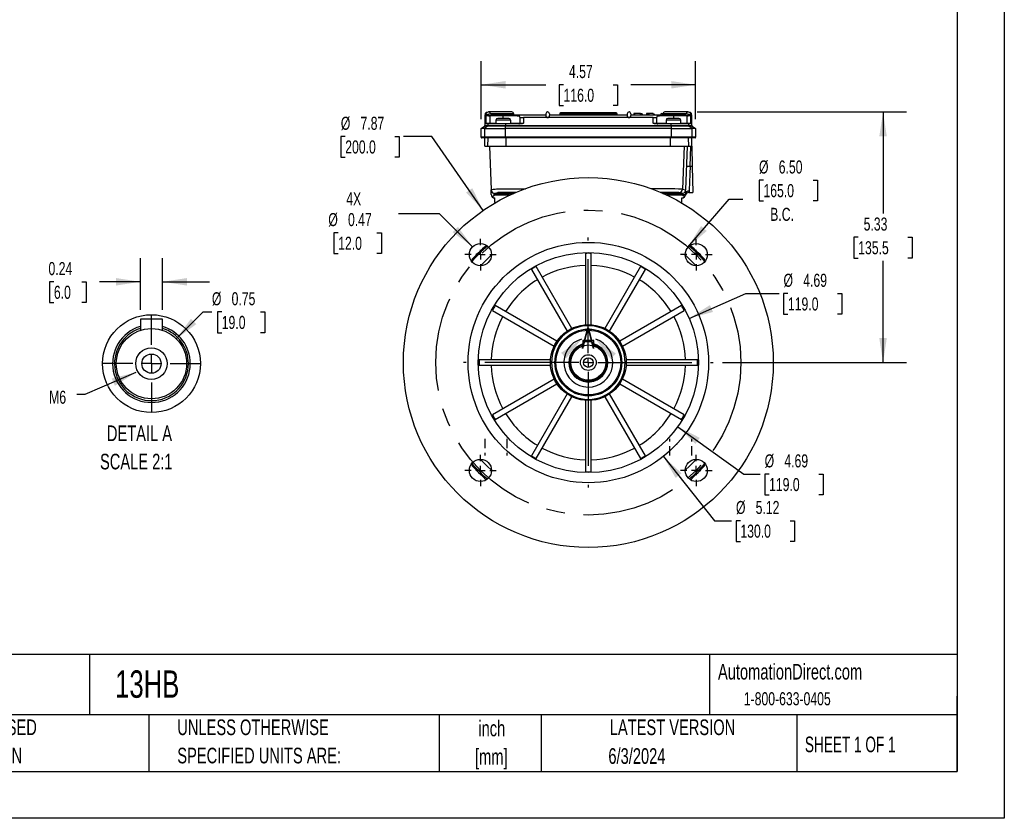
# Model space of a CAD drawing. Header units: inches. Extents: x 0 to 44, y 0 to 34.
# Tile 8 of 15: x 23 to 44, y 0 to 17. Entities that reach past the tile are written whole.
import ezdxf

# ---------------------------------------------------------------- set-up
doc = ezdxf.new("R2010")
doc.units = ezdxf.units.IN
doc.header["$LTSCALE"] = 4
doc.header["$MEASUREMENT"] = 0
doc.linetypes.add('CENTERX2', pattern=[0.8, 0.5, -0.1, 0.1, -0.1])
doc.linetypes.add('HIDDEN', pattern=[0.075, 0.05, -0.025])
for name, color, linetype in [('CENTER', 40, 'CENTERX2'), ('HIDDEN', 102, 'HIDDEN'), ('SLD-DEFPOINTS', 7, 'Continuous')]:
    doc.layers.add(name, color=color, linetype=linetype)
doc.layers.add('DIMENSIONS', color=140, linetype='Continuous', lineweight=25)
doc.layers.add('TEXT', color=140, linetype='Continuous', lineweight=25)
doc.styles.add('SLDTEXTSTYLE0', font='TXT', dxfattribs={"width": 0.7})
doc.styles.add('SLDTEXTSTYLE1', font='TXT', dxfattribs={"width": 0.65})
doc.dimstyles.new('SLDDIMSTYLE1', dxfattribs={"dimtxt": 0.277778, "dimasz": 0.52, "dimexe": 0, "dimexo": 0.0625, "dimgap": 0.069444, "dimtad": 0, "dimtih": 1, "dimtoh": 1, "dimrnd": 1e-09, "dimzin": 12, "dimdsep": 46, "dimtxsty": 'SLDTEXTSTYLE0', "dimsah": 1, "dimcen": 0.09, "dimadec": 0, "dimazin": 3, "dimtfac": 1, "dimtofl": 0, "dimtmove": 0, "dimatfit": 3, "dimfxl": 0, "dimfrac": 2, "dimtolj": 1, "dimtzin": 12, "dimarcsym": 0})
doc.dimstyles.new('SLDDIMSTYLE4', dxfattribs={"dimtxt": 0.18, "dimasz": 0.52, "dimexe": 0, "dimexo": 0.0625, "dimgap": 0, "dimtad": 0, "dimtih": 1, "dimtoh": 1, "dimdec": 0, "dimrnd": 1e-09, "dimzin": 0, "dimdsep": 46, "dimtxsty": 'Standard', "dimsah": 1, "dimcen": 0.09, "dimadec": 0, "dimazin": 0, "dimtfac": 0.52, "dimtdec": 0, "dimtofl": 0, "dimtmove": 0, "dimatfit": 3, "dimfxl": 0, "dimfrac": 2, "dimtolj": 1, "dimtzin": 0, "dimarcsym": 0})
doc.dimstyles.new('SLDDIMSTYLE5', dxfattribs={"dimtxt": 0.277778, "dimasz": 0.52, "dimexe": 0, "dimexo": 0.0625, "dimgap": 0.069444, "dimtad": 0, "dimtih": 1, "dimtoh": 1, "dimrnd": 1e-09, "dimzin": 4, "dimdsep": 46, "dimtxsty": 'SLDTEXTSTYLE0', "dimsah": 1, "dimcen": 0, "dimadec": 0, "dimazin": 1, "dimtfac": 1, "dimtofl": 0, "dimtmove": 0, "dimatfit": 3, "dimfxl": 0, "dimfrac": 2, "dimtolj": 1, "dimtzin": 12, "dimarcsym": 0})
doc.dimstyles.new('SLDDIMSTYLE6', dxfattribs={"dimtxt": 0.277778, "dimasz": 0.52, "dimexe": 0, "dimexo": 0.0625, "dimgap": 0.069444, "dimtad": 0, "dimtih": 1, "dimtoh": 1, "dimrnd": 1e-09, "dimzin": 12, "dimdsep": 46, "dimtxsty": 'SLDTEXTSTYLE0', "dimsah": 1, "dimcen": 0, "dimadec": 0, "dimazin": 3, "dimtfac": 1, "dimtofl": 0, "dimtmove": 0, "dimatfit": 3, "dimfxl": 0, "dimfrac": 2, "dimtolj": 1, "dimtzin": 12, "dimarcsym": 0})
doc.dimstyles.new('SLDDIMSTYLE7', dxfattribs={"dimtxt": 0.277778, "dimasz": 0.52, "dimexe": 0, "dimexo": 0.0625, "dimgap": 0.069444, "dimtad": 0, "dimtih": 1, "dimtoh": 1, "dimrnd": 1e-09, "dimdsep": 46, "dimtxsty": 'SLDTEXTSTYLE0', "dimsah": 1, "dimcen": 0, "dimadec": 0, "dimazin": 2, "dimtfac": 1, "dimtofl": 0, "dimtmove": 0, "dimatfit": 3, "dimfxl": 0, "dimfrac": 2, "dimtolj": 1, "dimtzin": 12, "dimarcsym": 0})
doc.dimstyles.new('SLDDIMSTYLE8', dxfattribs={"dimtxt": 0.277778, "dimasz": 0.52, "dimexe": 0, "dimexo": 0.0625, "dimgap": 0.069444, "dimtad": 0, "dimtih": 1, "dimtoh": 1, "dimlfac": 0.5, "dimrnd": 1e-09, "dimdsep": 46, "dimtxsty": 'SLDTEXTSTYLE0', "dimsah": 1, "dimcen": 0.09, "dimadec": 0, "dimazin": 2, "dimtfac": 1, "dimtmove": 0, "dimatfit": 0, "dimfxl": 0, "dimfrac": 2, "dimtolj": 1, "dimtzin": 12, "dimarcsym": 0})
doc.dimstyles.new('SLDDIMSTYLE9', dxfattribs={"dimtxt": 0.277778, "dimasz": 0.52, "dimexe": 0, "dimexo": 0.0625, "dimgap": 0.069444, "dimtad": 0, "dimtih": 1, "dimtoh": 1, "dimlfac": 0.5, "dimrnd": 1e-09, "dimdsep": 46, "dimtxsty": 'SLDTEXTSTYLE0', "dimsah": 1, "dimcen": 0, "dimadec": 0, "dimazin": 2, "dimtfac": 1, "dimtofl": 0, "dimtmove": 0, "dimatfit": 3, "dimfxl": 0, "dimfrac": 2, "dimtolj": 1, "dimtzin": 12, "dimarcsym": 0})

# ---------------------------------------------------------------- blocks, each defined once
blk = doc.blocks.new('SW_NOTE_0')
at = {"layer": 'TEXT', "color": 0, "linetype": 'CENTERX2', "lineweight": 18, "char_height": 0.3333, "attachment_point": 1, "style": 'SLDTEXTSTYLE0'}
for s, insert in [('DETAIL A', (0.146, 0.43)), ('SCALE 2:1', (0, -0.172))]:
    blk.add_mtext(s, dxfattribs=dict(at, insert=insert))
blk = doc.blocks.new('SW_NOTE_0_2')
at = {"layer": 'TEXT', "color": 0, "linetype": 'CENTERX2', "lineweight": 18, "char_height": 0.3333, "attachment_point": 2, "style": 'SLDTEXTSTYLE0'}
for s, insert in [('inch', (0.5, 0.43)), ('[mm]', (0.489, -0.172))]:
    blk.add_mtext(s, dxfattribs=dict(at, insert=insert))
blk = doc.blocks.new('SW_NOTE_0_3')
at = {"layer": 'TEXT', "color": 0, "linetype": 'CENTERX2', "lineweight": 18, "char_height": 0.33333, "attachment_point": 1, "style": 'SLDTEXTSTYLE0'}
for s, insert in [('UNLESS OTHERWISE', (0, 0.43)), ('SPECIFIED UNITS ARE:', (0, -0.172))]:
    blk.add_mtext(s, dxfattribs=dict(at, insert=insert))
blk = doc.blocks.new('SW_NOTE_0_7')
at = {"layer": 'TEXT', "color": 0, "linetype": 'CENTERX2', "lineweight": 18, "char_height": 0.33333, "attachment_point": 1, "style": 'SLDTEXTSTYLE0'}
for s, insert in [('METRIC UNITS USED', (0, 0.43)), ('FOR PART DESIGN', (0, -0.172))]:
    blk.add_mtext(s, dxfattribs=dict(at, insert=insert))
blk = doc.blocks.new('_D_8')
at = {"layer": 'DIMENSIONS'}
for p, q in [((38.873, 13.583), (38.779, 13.583)), ((38.779, 13.583), (38.779, 13.142)), ((39.929, 13.583), (40.023, 13.583)), ((40.023, 13.583), (40.023, 13.142)), ((37.266, 12.161), (38.145, 13.18)), ((38.145, 13.18), (38.436, 13.18)), ((38.779, 13.142), (38.873, 13.142)), ((40.023, 13.142), (39.929, 13.142))]:
    blk.add_line(p, q, dxfattribs=at)
blk.add_solid([(37.266, 12.161), (37.666, 12.503), (37.545, 12.607)], dxfattribs=at)
at = {"layer": 'DIMENSIONS', "char_height": 0.2778, "attachment_point": 1, "style": 'SLDTEXTSTYLE0'}
for s, insert in [('%%c', (38.778, 14.004)), ('6.50', (39.198, 14.004)), ('165.0', (38.873, 13.5)), ('B.C.', (39.017, 12.996))]:
    blk.add_mtext(s, dxfattribs=dict(at, insert=insert))
blk = doc.blocks.new('_D_9')
at = {"layer": 'DIMENSIONS'}
for p, q in [((32.862, 14.882), (32.862, 16.115)), ((37.429, 14.882), (37.429, 16.115)), ((32.862, 15.615), (34.24, 15.615)), ((34.617, 15.615), (34.524, 15.615)), ((34.524, 15.615), (34.524, 15.173)), ((35.674, 15.615), (35.767, 15.615)), ((35.767, 15.615), (35.767, 15.173)), ((37.429, 15.615), (36.05, 15.615)), ((34.524, 15.173), (34.617, 15.173)), ((35.767, 15.173), (35.674, 15.173))]:
    blk.add_line(p, q, dxfattribs=at)
for points in [[(32.862, 15.615), (33.382, 15.535), (33.382, 15.695)], [(37.429, 15.615), (36.909, 15.695), (36.909, 15.535)]]:
    blk.add_solid(points, dxfattribs=at)
at = {"layer": 'DIMENSIONS', "char_height": 0.2778, "attachment_point": 1, "style": 'SLDTEXTSTYLE0'}
for s, insert in [('4.57', (34.732, 16.035)), ('116.0', (34.617, 15.531))]:
    blk.add_mtext(s, dxfattribs=dict(at, insert=insert))
blk = doc.blocks.new('_D_10')
at = {"layer": 'DIMENSIONS'}
for p, q in [((29.97, 14.513), (29.877, 14.513)), ((29.877, 14.513), (29.877, 14.072)), ((31.027, 14.513), (31.12, 14.513)), ((31.12, 14.513), (31.12, 14.072)), ((31.817, 14.513), (31.213, 14.513)), ((32.905, 12.94), (31.817, 14.513)), ((29.877, 14.072), (29.97, 14.072)), ((31.12, 14.072), (31.027, 14.072))]:
    blk.add_line(p, q, dxfattribs=at)
blk.add_solid([(32.905, 12.94), (32.675, 13.413), (32.544, 13.322)], dxfattribs=at)
at = {"layer": 'DIMENSIONS', "char_height": 0.2778, "attachment_point": 1, "style": 'SLDTEXTSTYLE0'}
for s, insert in [('%%c', (29.876, 14.934)), ('7.87', (30.295, 14.934)), ('200.0', (29.97, 14.43))]:
    blk.add_mtext(s, dxfattribs=dict(at, insert=insert))
blk = doc.blocks.new('_D_11')
at = {"layer": 'DIMENSIONS'}
for p, q in [((36.742, 7.702), (37.833, 6.336)), ((37.833, 6.336), (38.195, 6.336)), ((38.382, 6.336), (38.289, 6.336)), ((38.289, 6.336), (38.289, 5.894)), ((39.439, 6.336), (39.532, 6.336)), ((39.532, 6.336), (39.532, 5.894)), ((38.289, 5.894), (38.382, 5.894)), ((39.532, 5.894), (39.439, 5.894))]:
    blk.add_line(p, q, dxfattribs=at)
blk.add_solid([(36.742, 7.702), (37.004, 7.246), (37.129, 7.346)], dxfattribs=at)
at = {"layer": 'DIMENSIONS', "char_height": 0.2778, "attachment_point": 1, "style": 'SLDTEXTSTYLE0'}
for s, insert in [('%%c', (38.288, 6.756)), ('5.12', (38.707, 6.756)), ('130.0', (38.382, 6.252))]:
    blk.add_mtext(s, dxfattribs=dict(at, insert=insert))
blk = doc.blocks.new('_D_12')
at = {"layer": 'DIMENSIONS'}
for p, q in [((37.29, 10.643), (38.495, 11.172)), ((38.495, 11.172), (39.208, 11.172)), ((39.394, 11.172), (39.301, 11.172)), ((39.301, 11.172), (39.301, 10.73)), ((40.451, 11.172), (40.544, 11.172)), ((40.544, 11.172), (40.544, 10.73)), ((39.301, 10.73), (39.394, 10.73)), ((40.544, 10.73), (40.451, 10.73))]:
    blk.add_line(p, q, dxfattribs=at)
blk.add_solid([(37.29, 10.643), (37.799, 10.779), (37.734, 10.925)], dxfattribs=at)
at = {"layer": 'DIMENSIONS', "char_height": 0.2778, "attachment_point": 1, "style": 'SLDTEXTSTYLE0'}
for s, insert in [('%%c', (39.3, 11.592)), ('4.69', (39.72, 11.592)), ('119.0', (39.394, 11.088))]:
    blk.add_mtext(s, dxfattribs=dict(at, insert=insert))
blk = doc.blocks.new('_D_13')
at = {"layer": 'DIMENSIONS'}
for p, q in [((31.98, 12.867), (31.105, 12.867)), ((32.682, 12.166), (31.98, 12.867)), ((29.82, 12.463), (29.726, 12.463)), ((29.726, 12.463), (29.726, 12.022)), ((30.645, 12.463), (30.739, 12.463)), ((30.739, 12.463), (30.739, 12.022)), ((29.726, 12.022), (29.82, 12.022)), ((30.739, 12.022), (30.645, 12.022))]:
    blk.add_line(p, q, dxfattribs=at)
blk.add_solid([(32.682, 12.166), (32.37, 12.59), (32.257, 12.477)], dxfattribs=at)
at = {"layer": 'DIMENSIONS', "char_height": 0.2778, "attachment_point": 1, "style": 'SLDTEXTSTYLE0'}
for s, insert in [('4X', (29.992, 13.326)), ('%%c', (29.61, 12.884)), ('0.47', (30.029, 12.884)), ('12.0', (29.82, 12.38))]:
    blk.add_mtext(s, dxfattribs=dict(at, insert=insert))
blk = doc.blocks.new('_D_14')
at = {"layer": 'DIMENSIONS'}
for p, q in [((37.462, 15.036), (41.919, 15.036)), ((41.419, 15.036), (41.419, 12.874)), ((40.89, 12.369), (40.797, 12.369)), ((40.797, 12.369), (40.797, 11.927)), ((41.947, 12.369), (42.04, 12.369)), ((42.04, 12.369), (42.04, 11.927)), ((40.797, 11.927), (40.89, 11.927)), ((41.419, 9.702), (41.419, 11.865)), ((42.04, 11.927), (41.947, 11.927)), ((38.004, 9.702), (41.919, 9.702))]:
    blk.add_line(p, q, dxfattribs=at)
for points in [[(41.419, 15.036), (41.339, 14.516), (41.499, 14.516)], [(41.419, 9.702), (41.499, 10.222), (41.339, 10.222)]]:
    blk.add_solid(points, dxfattribs=at)
at = {"layer": 'DIMENSIONS', "char_height": 0.2778, "attachment_point": 1, "style": 'SLDTEXTSTYLE0'}
for s, insert in [('5.33', (41.006, 12.789)), ('135.5', (40.89, 12.285))]:
    blk.add_mtext(s, dxfattribs=dict(at, insert=insert))
blk = doc.blocks.new('_D_15')
at = {"layer": 'DIMENSIONS'}
for p, q in [((37.049, 8.337), (38.458, 7.327)), ((38.458, 7.327), (38.806, 7.327)), ((38.993, 7.327), (38.9, 7.327)), ((38.9, 7.327), (38.9, 6.886)), ((40.05, 7.327), (40.143, 7.327)), ((40.143, 7.327), (40.143, 6.886)), ((38.9, 6.886), (38.993, 6.886)), ((40.143, 6.886), (40.05, 6.886))]:
    blk.add_line(p, q, dxfattribs=at)
blk.add_solid([(37.049, 8.337), (37.425, 7.969), (37.519, 8.099)], dxfattribs=at)
at = {"layer": 'DIMENSIONS', "char_height": 0.2778, "attachment_point": 1, "style": 'SLDTEXTSTYLE0'}
for s, insert in [('%%c', (38.899, 7.748)), ('4.69', (39.318, 7.748)), ('119.0', (38.993, 7.244))]:
    blk.add_mtext(s, dxfattribs=dict(at, insert=insert))
blk = doc.blocks.new('SW_CENTERMARKSYMBOL_2')
at = {"layer": 'CENTER', "color": 0}
for p, q in [((0, 0.2), (0, 2.659)), ((-0.2, 0), (-2.659, 0)), ((0, 0), (-0.1, 0)), ((0, 0), (0, 0.1)), ((0, 0), (0, -0.1)), ((0, 0), (0.1, 0)), ((0.2, 0), (2.659, 0)), ((0, -0.2), (0, -2.659))]:
    blk.add_line(p, q, dxfattribs=at)
blk = doc.blocks.new('SW_CENTERMARKSYMBOL_3')
at = {"layer": 'CENTER', "color": 0}
for p, q in [((0, 0.2), (0, 0.336)), ((-0.2, 0), (-0.336, 0)), ((0, 0), (-0.1, 0)), ((0, 0), (0, 0.1)), ((0, 0), (0, -0.1)), ((0, 0), (0.1, 0)), ((0.2, 0), (0.336, 0)), ((0, -0.2), (0, -0.336))]:
    blk.add_line(p, q, dxfattribs=at)
blk = doc.blocks.new('SW_CENTERMARKSYMBOL_4')
at = {"layer": 'CENTER', "color": 0}
for p, q in [((0, 0.2), (0, 0.336)), ((-0.2, 0), (-0.336, 0)), ((0, 0), (-0.1, 0)), ((0, 0), (0, 0.1)), ((0, 0), (0, -0.1)), ((0, 0), (0.1, 0)), ((0.2, 0), (0.336, 0)), ((0, -0.2), (0, -0.336))]:
    blk.add_line(p, q, dxfattribs=at)
blk = doc.blocks.new('SW_CENTERMARKSYMBOL_5')
at = {"layer": 'CENTER', "color": 0}
for p, q in [((0, 0.2), (0, 0.336)), ((-0.2, 0), (-0.336, 0)), ((0, 0), (-0.1, 0)), ((0, 0), (0, 0.1)), ((0, 0), (0, -0.1)), ((0, 0), (0.1, 0)), ((0.2, 0), (0.336, 0)), ((0, -0.2), (0, -0.336))]:
    blk.add_line(p, q, dxfattribs=at)
blk = doc.blocks.new('SW_CENTERMARKSYMBOL_6')
at = {"layer": 'CENTER', "color": 0}
for p, q in [((0, 0.2), (0, 0.336)), ((-0.2, 0), (-0.336, 0)), ((0, 0), (-0.1, 0)), ((0, 0), (0, 0.1)), ((0, 0), (0, -0.1)), ((0, 0), (0.1, 0)), ((0.2, 0), (0.336, 0)), ((0, -0.2), (0, -0.336))]:
    blk.add_line(p, q, dxfattribs=at)
blk = doc.blocks.new('_D_16')
at = {"layer": 'DIMENSIONS'}
for p, q in [((25.609, 10.824), (25.609, 11.921)), ((26.082, 10.824), (26.082, 11.921)), ((23.768, 11.421), (23.675, 11.421)), ((23.675, 11.421), (23.675, 10.979)), ((24.363, 11.421), (24.456, 11.421)), ((24.456, 11.421), (24.456, 10.979)), ((25.609, 11.421), (24.739, 11.421)), ((26.082, 11.421), (27.082, 11.421)), ((23.675, 10.979), (23.768, 10.979)), ((24.456, 10.979), (24.363, 10.979))]:
    blk.add_line(p, q, dxfattribs=at)
for points in [[(25.609, 11.421), (25.089, 11.501), (25.089, 11.341)], [(26.082, 11.421), (26.602, 11.341), (26.602, 11.501)]]:
    blk.add_solid(points, dxfattribs=at)
at = {"layer": 'DIMENSIONS', "char_height": 0.2778, "attachment_point": 1, "style": 'SLDTEXTSTYLE0'}
for s, insert in [('0.24', (23.653, 11.841)), ('6.0', (23.768, 11.337))]:
    blk.add_mtext(s, dxfattribs=dict(at, insert=insert))
blk = doc.blocks.new('_D_17')
at = {"layer": 'DIMENSIONS'}
for p, q in [((26.374, 10.208), (26.945, 10.779)), ((26.945, 10.779), (27.132, 10.779)), ((27.341, 10.779), (27.248, 10.779)), ((27.248, 10.779), (27.248, 10.337)), ((28.167, 10.779), (28.26, 10.779)), ((28.26, 10.779), (28.26, 10.337)), ((27.248, 10.337), (27.341, 10.337)), ((28.26, 10.337), (28.167, 10.337))]:
    blk.add_line(p, q, dxfattribs=at)
blk.add_solid([(26.374, 10.208), (26.799, 10.519), (26.685, 10.632)], dxfattribs=at)
at = {"layer": 'DIMENSIONS', "char_height": 0.2778, "attachment_point": 1, "style": 'SLDTEXTSTYLE0'}
for s, insert in [('%%c', (27.132, 11.199)), ('0.75', (27.551, 11.199)), ('19.0', (27.341, 10.695))]:
    blk.add_mtext(s, dxfattribs=dict(at, insert=insert))
blk = doc.blocks.new('SW_CENTERMARKSYMBOL_7')
at = {"layer": 'CENTER', "color": 0}
for p, q in [((0, 0.4), (0, 1.027)), ((-0.4, 0), (-1.027, 0)), ((0, 0), (-0.2, 0)), ((0, 0), (0, 0.2)), ((0, 0), (0.2, 0)), ((0, 0), (0, -0.2)), ((0.4, 0), (1.027, 0)), ((0, -0.4), (0, -1.027))]:
    blk.add_line(p, q, dxfattribs=at)

msp = doc.modelspace()

# ---------------------------------------------------------------- linework, layer by layer
at = {"color": 7, "linetype": 'Continuous'}
for p, q in [((44, 34), (44, 0)), ((44, 0), (0, 0))]:
    msp.add_line(p, q, dxfattribs=at)
for p, q in [((32.941, 14.977), (32.941, 14.751)), ((32.941, 14.977), (32.941, 14.977)), ((32.948, 14.973), (32.941, 14.977)), ((32.941, 14.977), (32.948, 14.977)), ((32.948, 14.987), (32.948, 14.989)), ((32.962, 14.972), (32.948, 14.989)), ((32.948, 14.987), (32.948, 14.973)), ((33.064, 14.997), (32.962, 14.974)), ((32.962, 14.965), (33.071, 14.977)), ((32.962, 14.972), (32.962, 14.974)), ((32.962, 14.972), (32.962, 14.965)), ((32.969, 14.961), (32.962, 14.965)), ((32.969, 14.8), (32.969, 14.961)), ((33.018, 15.035), (32.976, 15.025)), ((33.028, 15.036), (32.988, 15.027)), ((33.518, 15.036), (33.028, 15.036)), ((33.334, 14.957), (33.047, 14.957)), ((33.047, 14.957), (33.047, 14.8)), ((33.557, 14.997), (33.064, 14.997)), ((33.071, 14.977), (34.24, 14.977)), ((33.452, 14.899), (33.216, 14.899)), ((33.334, 14.899), (33.334, 14.957)), ((33.557, 14.977), (33.557, 14.997)), ((33.689, 14.923), (33.689, 14.938)), ((33.689, 14.923), (33.689, 14.8)), ((33.767, 14.918), (33.767, 14.8)), ((34.279, 14.918), (33.767, 14.918)), ((34.24, 14.997), (34.24, 14.958)), ((36.011, 14.918), (34.279, 14.918)), ((34.319, 14.997), (34.319, 14.958)), ((34.319, 14.977), (35.972, 14.977)), ((34.653, 14.997), (34.535, 14.997)), ((34.535, 14.997), (34.535, 14.977)), ((34.653, 15.017), (34.555, 15.017)), ((34.653, 14.997), (34.653, 15.017)), ((35.637, 15.017), (34.653, 15.017)), ((34.653, 14.997), (35.637, 14.997)), ((34.653, 14.977), (34.653, 14.997)), ((35.736, 15.017), (35.637, 15.017)), ((35.637, 15.017), (35.637, 14.997)), ((35.756, 14.997), (35.637, 14.997)), ((35.637, 14.997), (35.637, 14.977)), ((35.756, 14.977), (35.756, 14.997)), ((35.972, 14.997), (35.972, 14.958)), ((36.523, 14.918), (36.011, 14.918)), ((36.051, 14.997), (36.051, 14.958)), ((36.051, 14.977), (37.22, 14.977)), ((36.111, 14.999), (36.111, 14.977)), ((36.116, 15.004), (36.116, 14.977)), ((36.13, 15.004), (36.116, 15.004)), ((36.13, 15.004), (36.13, 14.977)), ((36.254, 15.002), (36.13, 15.002)), ((36.254, 14.977), (36.254, 15.002)), ((36.261, 14.997), (36.261, 14.977)), ((36.293, 14.994), (36.293, 14.977)), ((36.382, 15.003), (36.382, 14.977)), ((36.422, 15.003), (36.382, 15.003)), ((36.435, 15.004), (36.422, 15.004)), ((36.422, 14.977), (36.422, 15.004)), ((36.435, 15.004), (36.435, 14.977)), ((36.523, 15.003), (36.435, 15.003)), ((36.523, 15.003), (36.523, 14.977)), ((36.523, 14.8), (36.523, 14.918)), ((36.525, 14.997), (36.525, 14.977)), ((36.56, 14.985), (36.525, 14.985)), ((36.56, 14.985), (36.56, 14.977)), ((36.602, 14.938), (36.602, 14.923)), ((36.602, 14.8), (36.602, 14.923)), ((36.691, 14.997), (36.691, 14.977)), ((36.725, 14.999), (36.725, 14.977)), ((36.735, 14.999), (36.725, 14.999)), ((36.734, 14.997), (36.734, 14.977)), ((37.226, 14.997), (36.734, 14.997)), ((37.262, 15.036), (36.773, 15.036)), ((37.074, 14.899), (36.838, 14.899)), ((37.243, 14.957), (36.956, 14.957)), ((36.956, 14.957), (36.956, 14.899)), ((37.22, 14.977), (37.329, 14.965)), ((37.328, 14.974), (37.226, 14.997)), ((37.243, 14.957), (37.243, 14.8)), ((37.302, 15.027), (37.262, 15.036)), ((37.314, 15.025), (37.273, 15.035)), ((37.329, 14.965), (37.321, 14.961)), ((37.321, 14.961), (37.321, 14.8)), ((37.328, 14.974), (37.329, 14.972)), ((37.342, 14.989), (37.329, 14.972)), ((37.329, 14.965), (37.329, 14.972)), ((37.342, 14.989), (37.342, 14.987)), ((37.342, 14.973), (37.342, 14.987)), ((37.35, 14.977), (37.342, 14.973)), ((37.35, 14.977), (37.342, 14.977)), ((37.35, 14.751), (37.35, 14.977)), ((37.35, 14.977), (37.35, 14.977)), ((32.862, 14.682), (32.933, 14.735)), ((32.932, 14.682), (32.862, 14.682)), ((32.862, 14.497), (32.862, 14.682)), ((33.002, 14.735), (32.932, 14.682)), ((32.932, 14.682), (33.383, 14.682)), ((32.932, 14.682), (32.932, 14.497)), ((33.002, 14.735), (32.933, 14.735)), ((32.941, 14.751), (33.01, 14.751)), ((32.969, 14.8), (33.047, 14.8)), ((33.01, 14.781), (32.975, 14.781)), ((33.383, 14.735), (33.002, 14.735)), ((33.01, 14.751), (33.01, 14.781)), ((33.383, 14.781), (33.01, 14.781)), ((33.01, 14.751), (33.383, 14.751)), ((33.047, 14.781), (33.047, 14.8)), ((33.047, 14.8), (33.177, 14.8)), ((33.177, 14.859), (33.177, 14.781)), ((33.492, 14.859), (33.177, 14.859)), ((33.383, 14.781), (33.383, 14.751)), ((33.708, 14.781), (33.383, 14.781)), ((33.383, 14.735), (33.383, 14.751)), ((33.383, 14.751), (36.908, 14.751)), ((33.383, 14.682), (33.383, 14.735)), ((36.908, 14.735), (33.383, 14.735)), ((33.383, 14.497), (33.383, 14.682)), ((36.908, 14.682), (33.383, 14.682)), ((33.492, 14.781), (33.492, 14.859)), ((33.492, 14.8), (33.689, 14.8)), ((33.689, 14.8), (33.767, 14.8)), ((36.523, 14.8), (36.602, 14.8)), ((36.908, 14.781), (36.582, 14.781)), ((36.602, 14.8), (36.799, 14.8)), ((36.799, 14.859), (36.799, 14.781)), ((37.114, 14.859), (36.799, 14.859)), ((36.908, 14.751), (36.908, 14.781)), ((37.28, 14.781), (36.908, 14.781)), ((36.908, 14.751), (36.908, 14.735)), ((36.908, 14.751), (37.28, 14.751)), ((36.908, 14.735), (36.908, 14.682)), ((37.288, 14.735), (36.908, 14.735)), ((36.908, 14.682), (36.908, 14.497)), ((36.908, 14.682), (37.359, 14.682)), ((37.114, 14.781), (37.114, 14.859)), ((37.114, 14.8), (37.243, 14.8)), ((37.243, 14.781), (37.243, 14.8)), ((37.243, 14.8), (37.321, 14.8)), ((37.28, 14.781), (37.28, 14.751)), ((37.316, 14.781), (37.28, 14.781)), ((37.28, 14.751), (37.35, 14.751)), ((37.359, 14.682), (37.288, 14.735)), ((37.358, 14.735), (37.288, 14.735)), ((37.358, 14.735), (37.429, 14.682)), ((37.359, 14.497), (37.359, 14.682)), ((37.429, 14.682), (37.359, 14.682)), ((37.429, 14.682), (37.429, 14.497)), ((32.932, 14.497), (32.862, 14.497)), ((32.944, 14.485), (32.874, 14.485)), ((33.383, 14.497), (32.932, 14.497)), ((32.941, 14.308), (32.944, 14.485)), ((33.383, 14.485), (32.944, 14.485)), ((33.006, 14.308), (33.01, 14.485)), ((33.383, 14.485), (33.383, 14.497)), ((36.908, 14.497), (33.383, 14.497)), ((36.908, 14.485), (33.383, 14.485)), ((33.399, 14.308), (33.399, 14.485)), ((36.892, 14.308), (36.892, 14.485)), ((36.908, 14.485), (36.908, 14.497)), ((37.359, 14.497), (36.908, 14.497)), ((37.347, 14.485), (36.908, 14.485)), ((37.284, 14.308), (37.281, 14.485)), ((37.35, 14.308), (37.347, 14.485)), ((37.417, 14.485), (37.347, 14.485)), ((37.429, 14.497), (37.359, 14.497)), ((32.941, 14.308), (33.006, 14.308)), ((33.006, 14.308), (33.399, 14.308)), ((33.043, 14.308), (33.074, 13.381)), ((33.399, 14.308), (36.892, 14.308)), ((36.892, 14.308), (37.284, 14.308)), ((37.182, 14.308), (37.151, 13.395)), ((37.247, 14.308), (37.216, 13.381)), ((37.284, 14.308), (37.35, 14.308)), ((37.312, 13.874), (37.326, 14.308)), ((37.35, 14.308), (37.358, 13.875)), ((37.312, 13.874), (37.233, 13.877)), ((37.358, 13.875), (37.312, 13.874)), ((37.358, 13.875), (37.367, 13.324)), ((33.075, 13.355), (33.074, 13.381)), ((33.078, 13.282), (33.075, 13.355)), ((33.101, 13.228), (33.142, 13.265)), ((33.47, 13.265), (33.142, 13.265)), ((33.148, 13.304), (33.218, 13.319)), ((33.148, 13.304), (33.557, 13.304)), ((33.156, 13.106), (33.156, 13.206)), ((33.218, 13.319), (33.216, 13.32)), ((36.734, 13.304), (37.142, 13.304)), ((37.149, 13.265), (36.82, 13.265)), ((37.074, 13.32), (37.073, 13.319)), ((37.073, 13.319), (37.073, 13.319)), ((37.142, 13.304), (37.073, 13.319)), ((37.134, 13.106), (37.134, 13.206)), ((37.15, 13.278), (37.149, 13.265)), ((37.189, 13.228), (37.149, 13.265)), ((37.151, 13.395), (37.216, 13.381)), ((37.215, 13.355), (37.213, 13.29)), ((37.213, 13.29), (37.213, 13.282)), ((37.285, 13.323), (37.367, 13.324)), ((33.167, 13.106), (33.156, 13.106)), ((37.134, 13.106), (37.123, 13.106)), ((35.086, 12.026), (35.086, 10.507)), ((35.204, 10.507), (35.204, 12.026)), ((34.794, 10.428), (34.034, 11.744)), ((36.256, 11.744), (35.497, 10.428)), ((33.932, 11.685), (34.692, 10.369)), ((35.599, 10.369), (36.359, 11.685)), ((34.478, 10.155), (33.162, 10.915)), ((37.129, 10.915), (35.813, 10.155)), ((33.103, 10.813), (34.419, 10.053)), ((35.872, 10.053), (37.188, 10.813)), ((25.609, 10.624), (25.609, 10.389)), ((26.082, 10.624), (25.609, 10.624)), ((26.082, 10.389), (26.082, 10.624)), ((35.027, 10.174), (35.027, 10.057)), ((35.263, 10.174), (35.027, 10.174)), ((35.263, 10.057), (35.263, 10.174)), ((32.821, 9.761), (32.82, 9.702)), ((32.82, 9.702), (32.821, 9.643)), ((34.34, 9.761), (32.821, 9.761)), ((32.821, 9.643), (34.34, 9.643)), ((37.47, 9.761), (35.95, 9.761)), ((35.95, 9.643), (37.47, 9.643)), ((37.47, 9.702), (37.47, 9.761)), ((37.47, 9.643), (37.47, 9.702)), ((34.419, 9.35), (33.103, 8.591)), ((33.162, 8.488), (34.478, 9.248)), ((35.813, 9.248), (37.129, 8.488)), ((37.188, 8.591), (35.872, 9.35)), ((34.692, 9.034), (33.932, 7.718)), ((36.359, 7.718), (35.599, 9.034)), ((34.034, 7.659), (34.794, 8.975)), ((35.086, 8.897), (35.086, 7.377)), ((35.204, 7.377), (35.204, 8.897)), ((35.497, 8.975), (36.256, 7.659))]:
    msp.add_line(p, q)
at = {"flags": 128}
for points in [[(33.028, 15.036), (33.021, 15.036), (33.018, 15.035)], [(36.261, 14.992), (36.257, 14.992), (36.254, 14.992)], [(37.273, 15.035), (37.269, 15.036), (37.262, 15.036)], [(33.767, 14.8), (33.739, 14.787), (33.708, 14.781)], [(36.582, 14.781), (36.552, 14.787), (36.523, 14.8)], [(37.312, 13.874), (37.31, 13.823), (37.308, 13.778), (37.306, 13.741), (37.305, 13.711), (37.303, 13.652), (37.301, 13.6), (37.299, 13.555), (37.296, 13.486), (37.294, 13.429), (37.292, 13.385), (37.29, 13.354)], [(33.074, 13.381), (33.128, 13.393), (33.134, 13.394), (33.139, 13.395), (33.162, 13.396), (33.188, 13.397), (33.224, 13.398), (33.266, 13.398), (33.315, 13.398), (33.366, 13.398), (33.413, 13.398), (33.45, 13.398), (33.599, 13.398), (33.807, 13.398)], [(33.142, 13.265), (33.141, 13.272), (33.141, 13.28), (33.141, 13.287), (33.142, 13.293), (33.144, 13.301), (33.146, 13.303), (33.148, 13.304)], [(37.142, 13.304), (37.145, 13.302), (37.148, 13.297), (37.149, 13.289), (37.15, 13.278)], [(37.215, 13.355), (37.216, 13.368), (37.216, 13.375), (37.216, 13.378), (37.216, 13.38), (37.216, 13.381)], [(37.29, 13.354), (37.289, 13.336), (37.286, 13.326), (37.285, 13.323), (37.285, 13.323)], [(32.872, 11.783), (33.018, 11.933), (33.085, 11.995)], [(37.206, 11.995), (37.272, 11.933), (37.419, 11.783)], [(33.085, 7.409), (32.994, 7.494), (32.872, 7.62)], [(37.419, 7.62), (37.297, 7.494), (37.206, 7.409)]]:
    msp.add_lwpolyline(points, dxfattribs=at)
for centre, radius in [((35.145, 9.702), 3.937), ((35.145, 9.702), 2.559), ((32.849, 11.999), 0.236), ((37.442, 11.999), 0.236), ((35.145, 9.702), 2.343), ((35.145, 9.702), 0.807), ((25.845, 9.679), 0.748), ((35.145, 9.702), 0.712), ((35.145, 9.702), 0.689), ((35.145, 9.702), 0.374), ((25.845, 9.679), 0.335), ((25.845, 9.679), 0.205), ((35.145, 9.702), 0.167), ((35.145, 9.702), 0.102), ((32.849, 7.405), 0.236), ((37.442, 7.405), 0.236)]:
    msp.add_circle(centre, radius)
for centre, radius, start, end in [((32.987, 14.988), 0.0388, 87.9528, 178.792), ((33.032, 14.972), 0.07, 128.7036, 178.484), ((33.028, 14.997), 0.0394, 90, 103.6735), ((33.025, 14.997), 0.0397, 0.5364, 84.4434), ((33.027, 14.999), 0.0377, 357.4466, 87.1957), ((33.216, 14.859), 0.0394, 90, 180), ((33.452, 14.859), 0.0394, 0, 90), ((33.518, 14.997), 0.0394, 0, 90), ((34.279, 14.997), 0.0394, 360, 180), ((34.555, 14.997), 0.0197, 90, 180), ((35.736, 14.997), 0.0197, 0, 90), ((36.011, 14.997), 0.0394, 360, 180), ((36.115, 14.984), 0.0157, 85.8985, 105.4705), ((36.267, 14.88), 0.118, 77.1734, 92.7595), ((36.715, 14.911), 0.0893, 83.3439, 105.412), ((36.773, 14.997), 0.0394, 90, 180), ((36.838, 14.859), 0.0394, 90, 180), ((37.074, 14.859), 0.0394, 0, 90), ((37.266, 14.997), 0.0397, 95.5565, 179.4636), ((37.264, 14.999), 0.0377, 92.8043, 182.5534), ((37.262, 14.997), 0.0394, 76.0383, 90), ((37.259, 14.972), 0.07, 1.5158, 51.2966), ((37.304, 14.988), 0.0388, 1.1385, 92.1167), ((32.921, 14.751), 0.0197, 306.8699, 0), ((33.024, 14.804), 0.0545, 184.0213, 205.5338), ((32.99, 14.751), 0.0197, 307.0343, 0.0336), ((33.669, 14.8), 0.0197, 270, 0), ((36.622, 14.8), 0.0197, 180, 270), ((37.3, 14.751), 0.0197, 179.9664, 232.9657), ((37.276, 14.802), 0.0455, 332.2835, 358.1614), ((37.37, 14.751), 0.0197, 180, 233.1301), ((32.874, 14.497), 0.0118, 180, 270), ((32.944, 14.497), 0.0118, 179.8763, 269.8758), ((37.347, 14.497), 0.0118, 270.1242, 0.1237), ((37.417, 14.497), 0.0118, 270, 0), ((33.149, 13.383), 0.0786, 201.0007, 269.82), ((33.156, 13.284), 0.0787, 181.9228, 225.8342), ((33.156, 13.284), 0.0787, 225.8342, 270), ((33.276, 12.516), 0.806, 88.7368, 94.2755), ((33.331, 16.116), 2.8, 267.6884, 272.4929), ((33.516, -17.935), 31.257, 89.826, 90.4075), ((33.343, 11.13), 2.193, 87.1447, 91.284), ((36.684, -14.088), 27.487, 89.0264, 90.4184), ((36.752, -29.062), 42.385, 89.6697, 90.0947), ((36.947, 11.13), 2.193, 88.716, 92.8553), ((36.96, 16.117), 2.8, 267.5071, 272.3116), ((37.018, 12.657), 0.665, 85.1365, 91.8512), ((37.073, 13.398), 0.0787, 270.2245, 358.0771), ((37.134, 13.284), 0.0787, 270, 314.1658), ((37.142, 13.383), 0.0786, 270.18, 338.9993), ((37.155, 13.436), 0.158, 268.2075, 291.88), ((37.134, 13.284), 0.0787, 314.1658, 358.0772), ((37.286, 13.244), 0.0787, 91, 165.0579), ((37.289, 13.277), 0.0764, 89.1274, 176.4822), ((35.145, 9.702), 3.307, 131.0007, 138.9993), ((35.145, 9.702), 3.281, 130.8942, 139.1058), ((35.145, 9.702), 3.281, 40.8942, 49.1058), ((35.145, 9.702), 3.307, 41.0007, 48.9993), ((35.145, 9.702), 2.325, 88.5446, 91.4554), ((32.883, 11.773), 0.0158, 137.8427, 230.732), ((35.145, 9.702), 2.325, 118.5446, 121.4554), ((35.145, 9.702), 2.069, 91.6357, 118.3643), ((35.145, 9.702), 2.069, 61.6357, 88.3643), ((35.145, 9.702), 2.325, 58.5446, 61.4554), ((37.407, 11.773), 0.0158, 309.2697, 42.1556), ((35.145, 9.702), 2.069, 121.6357, 148.3643), ((35.145, 9.702), 2.069, 31.6357, 58.3643), ((35.145, 9.702), 2.325, 148.5446, 151.4554), ((35.145, 9.702), 2.325, 28.5446, 31.4554), ((32.776, 10.706), 0.0158, 250.0768, 336.9398), ((35.145, 9.702), 2.069, 151.6357, 178.3643), ((35.145, 9.702), 0.783, 0, 180), ((35.145, 9.702), 2.069, 1.6357, 28.3643), ((25.845, 9.679), 0.827, 106.6016, 0), ((25.845, 9.679), 0.787, 107.4576, 0), ((25.845, 9.679), 0.827, 0, 73.3984), ((25.845, 9.679), 0.787, 360, 72.5424), ((35.145, 9.702), 0.413, 106.6015, 0), ((35.145, 9.702), 0.394, 107.4576, 0), ((35.145, 9.702), 0.413, 0, 73.3985), ((35.145, 9.702), 0.394, 0, 72.5424), ((35.145, 9.702), 2.069, 181.6357, 208.3643), ((35.145, 9.702), 0.783, 180, 0), ((35.145, 9.702), 2.069, 331.6357, 358.3643), ((35.145, 9.702), 2.069, 211.6357, 238.3643), ((35.145, 9.702), 2.069, 301.6357, 328.3643), ((35.145, 9.702), 2.325, 208.5446, 211.4554), ((35.145, 9.702), 2.325, 328.5446, 331.4554), ((35.145, 9.702), 2.069, 241.6357, 268.3643), ((35.145, 9.702), 2.069, 271.6357, 298.3643), ((37.028, 7.948), 0.0158, 50.0768, 136.9398), ((35.145, 9.702), 3.281, 220.8942, 229.1058), ((32.883, 7.631), 0.0158, 129.2697, 222.1556), ((35.145, 9.702), 2.325, 238.5446, 241.4554), ((35.145, 9.702), 2.325, 298.5446, 301.4554), ((35.145, 9.702), 3.281, 310.8942, 319.1058), ((37.407, 7.631), 0.0158, 317.8427, 50.732), ((35.145, 9.702), 3.307, 221.0007, 228.9993), ((35.145, 9.702), 2.325, 268.5446, 271.4554), ((35.145, 9.702), 3.307, 311.0007, 318.9993)]:
    msp.add_arc(centre, radius, start, end)
for centre, major_axis, ratio, start_param, end_param in [((33.047, 14.961), (0.0787, 0), 0.054545, 3.275144, 4.712389), ((33.334, 14.938), (0.354, 0), 0.054545, 0, 1.570796), ((33.767, 14.923), (0.0787, 0), 0.054545, 3.141593, 4.712389), ((34.279, 14.958), (0, 0.0396), 0.994102, 1.570796, 3.141593), ((34.279, 14.958), (0, 0.0396), 0.994102, 3.141593, 4.712389), ((36.011, 14.958), (0, 0.0396), 0.994102, 1.570796, 3.141593), ((36.011, 14.958), (0, 0.0396), 0.994102, 3.141593, 4.712389), ((36.523, 14.923), (0.0787, 0), 0.054545, 4.712389, 6.283185), ((36.956, 14.938), (0.354, 0), 0.054545, 1.570796, 3.141593), ((37.243, 14.961), (0.0787, 0), 0.054545, 4.712389, 6.149634)]:
    msp.add_ellipse(centre, major_axis=major_axis, ratio=ratio, start_param=start_param, end_param=end_param)
at = {"layer": 'CENTER'}
msp.add_circle((35.145, 9.702), 3.247, dxfattribs=at)
at = {"layer": 'HIDDEN'}
for p, q in [((32.941, 8.079), (32.941, 7.724)), ((33.413, 8.079), (33.413, 7.724)), ((36.878, 7.724), (36.878, 8.079)), ((37.35, 7.724), (37.35, 8.079))]:
    msp.add_line(p, q, dxfattribs=at)
at = {"layer": 'SLD-DEFPOINTS'}
msp.add_circle((25.845, 9.679), 1.041, dxfattribs=at)
at = {"layer": 'TEXT'}
for p, q in [((43, 33), (43, 1)), ((43, 3.484), (1, 3.484)), ((24.529, 3.484), (24.529, 2.2)), ((37.728, 3.484), (37.728, 2.2)), ((43, 1), (43, 2.6)), ((43, 2.2), (1, 2.2)), ((25.792, 2.2), (25.792, 1)), ((31.972, 2.2), (31.972, 1)), ((34.144, 2.2), (34.144, 1)), ((39.582, 2.2), (39.582, 1)), ((1, 1), (43, 1))]:
    msp.add_line(p, q, dxfattribs=at)
msp.add_arc((35.145, 9.702), 0.521, 106.149, 72.3385, dxfattribs=at)
for points in [[(35, 10.202), (34.564, 9.908), (34.672, 9.791)], [(35.303, 10.198), (35.62, 9.778), (35.732, 9.893)]]:
    msp.add_solid(points, dxfattribs=at)

# ---------------------------------------------------------------- block references
at = {"layer": 'CENTER'}
for name, p in [('SW_CENTERMARKSYMBOL_2', (35.145, 9.702)), ('SW_CENTERMARKSYMBOL_3', (32.849, 11.999)), ('SW_CENTERMARKSYMBOL_4', (37.442, 11.999)), ('SW_CENTERMARKSYMBOL_7', (25.845, 9.679)), ('SW_CENTERMARKSYMBOL_6', (32.849, 7.405)), ('SW_CENTERMARKSYMBOL_5', (37.442, 7.405))]:
    msp.add_blockref(name, p, dxfattribs=at)
at = {"layer": 'TEXT', "linetype": 'CENTERX2', "lineweight": 18}
for name, p in [('SW_NOTE_0', (24.75, 7.933)), ('SW_NOTE_0_7', (20.233, 1.675)), ('SW_NOTE_0_3', (26.395, 1.675)), ('SW_NOTE_0_2', (32.59, 1.65))]:
    msp.add_blockref(name, p, dxfattribs=at)

# ---------------------------------------------------------------- texts
at = {"layer": 'TEXT', "insert": (35, 10.444), "char_height": 0.444, "attachment_point": 1, "style": 'SLDTEXTSTYLE0'}
msp.add_mtext('A', dxfattribs=at)
at = {"layer": 'TEXT', "linetype": 'CENTERX2', "lineweight": 18}
for s, insert, char_height, attachment_point, style in [('M6', (23.667, 9.103), 0.2778, 1, 'SLDTEXTSTYLE0'), ('13HB', (25.072, 3.149), 0.5833, 1, 'SLDTEXTSTYLE0'), ('AutomationDirect.com', (37.905, 3.288), 0.33333, 1, 'SLDTEXTSTYLE0'), ('1-800-633-0405', (38.455, 2.684), 0.27778, 1, 'SLDTEXTSTYLE0'), ('LATEST VERSION', (36.937, 2.105), 0.33333, 2, 'SLDTEXTSTYLE0'), ('SHEET 1 OF 1', (39.755, 1.74), 0.33333, 1, 'SLDTEXTSTYLE1'), ('6/3/2024', (36.179, 1.493), 0.3333, 2, 'SLDTEXTSTYLE0')]:
    msp.add_mtext(s, dxfattribs=dict(at, insert=insert, char_height=char_height, attachment_point=attachment_point, style=style))

# ---------------------------------------------------------------- dimensions: what is measured, and where the dimension line sits
at = {"layer": 'DIMENSIONS'}
for base, p1, p2, dimstyle, picture, middle in [((37.429, 15.615), (32.862, 14.682), (37.429, 14.682), 'SLDDIMSTYLE1', '_D_9', (35.145, 15.615)), ((25.609, 11.421), (26.082, 10.624), (25.609, 10.624), 'SLDDIMSTYLE8', '_D_16', (24.066, 11.421))]:
    dim = msp.add_linear_dim(base=base, p1=p1, p2=p2, dimstyle=dimstyle, dxfattribs=at)
    dim.commit()
    dim.dimension.update_dxf_attribs({"geometry": picture, "text_midpoint": middle, "dimtype": 160})
for p1, p2, dimstyle, picture, middle in [((37.385, 6.464), (32.905, 12.94), 'SLDDIMSTYLE6', '_D_10', (30.498, 14.513)), ((33.0002, 8.7605), (37.2904, 10.6431), 'SLDDIMSTYLE6', '_D_12', (39.9226, 11.1719)), ((33.548, 11.701), (36.742, 7.702), 'SLDDIMSTYLE6', '_D_11', (38.91, 6.336)), ((25.316, 9.15), (26.374, 10.208), 'SLDDIMSTYLE9', '_D_17', (27.754, 10.779)), ((33.2413, 11.0664), (37.0493, 8.3372), 'SLDDIMSTYLE6', '_D_15', (39.5215, 7.3273))]:
    dim = msp.add_diameter_dim_2p(p1=p1, p2=p2, dimstyle=dimstyle, dxfattribs=at)
    dim.commit()
    dim.dimension.update_dxf_attribs({"geometry": picture, "text_midpoint": middle, "dimtype": 163})
dim = msp.add_linear_dim(base=(41.419, 15.036), p1=(37.804, 9.702), p2=(37.262, 15.036), angle=90, dimstyle='SLDDIMSTYLE1', dxfattribs=at)
dim.commit()
dim.dimension.update_dxf_attribs({"geometry": '_D_14', "text_midpoint": (41.419, 12.369), "dimtype": 160})
for p1, p2, text, dimstyle, picture, middle in [((33.024, 7.242), (37.266, 12.161), '<>\\PB.C.', 'SLDDIMSTYLE5', '_D_8', (39.401, 13.363)), ((33.016, 11.831), (32.682, 12.166), '4X\\P<>', 'SLDDIMSTYLE7', '_D_13', (30.232, 12.684))]:
    dim = msp.add_diameter_dim_2p(p1=p1, p2=p2, text=text, dimstyle=dimstyle, dxfattribs=at)
    dim.commit()
    dim.dimension.update_dxf_attribs({"geometry": picture, "text_midpoint": middle, "dimtype": 163})

# ---------------------------------------------------------------- leaders
at = {"layer": 'TEXT', "linetype": 'CENTERX2', "lineweight": 18}
msp.add_leader([(25.51, 9.491), (24.426, 9.021), (24.255, 9.021)], dimstyle='SLDDIMSTYLE4', dxfattribs=at)

doc.saveas('drawing.dxf')
